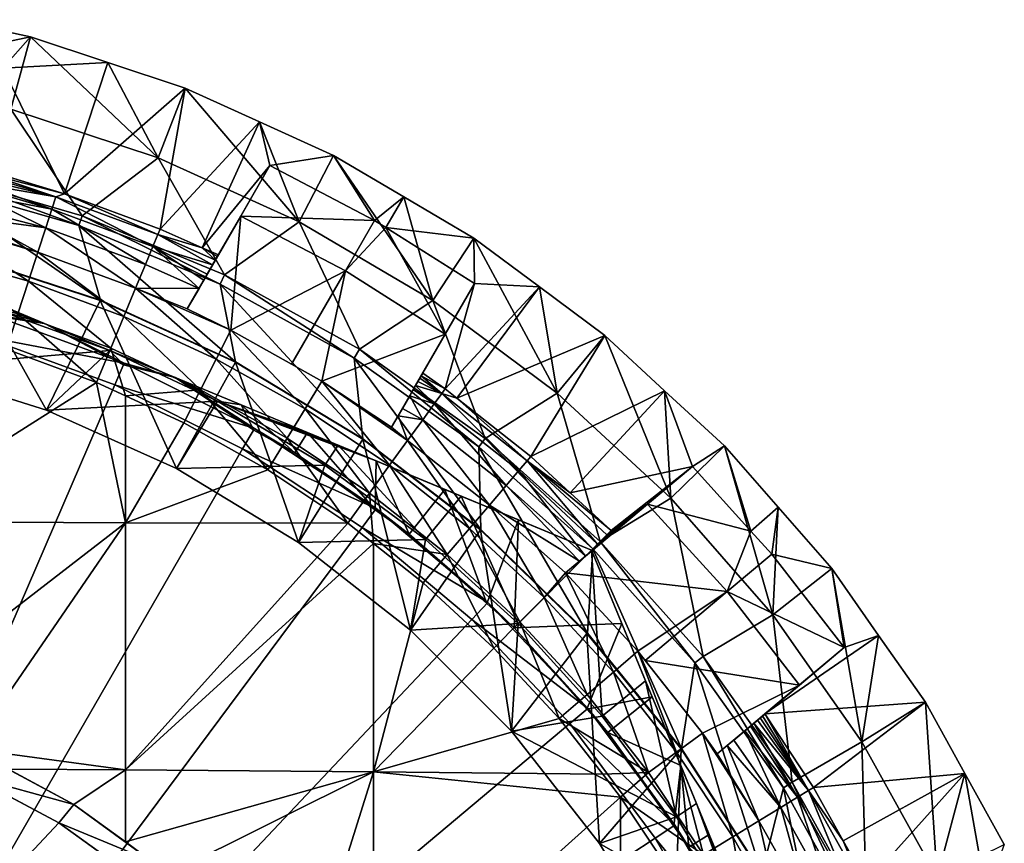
# Model space of a CAD drawing. Extents: x -0.0194 to 0.0194, y -0.0195 to 0.0195.
# Tile 13 of 13: x 0.005 to 0.0175, y 0.0085 to 0.019. Entities that reach past the tile are written whole.
import ezdxf

# ---------------------------------------------------------------- set-up
doc = ezdxf.new("R2010")
doc.units = 0
doc.layers.add('mesh', color=7, linetype='CONTINUOUS')

msp = doc.modelspace()

# ---------------------------------------------------------------- meshes
at = {"layer": 'mesh'}
mesh = msp.add_polyface(dxfattribs=at)
corners = [(0.005117, 0.018765, 0.012863), (0.0061, 0.01844, 0.012863), (0.004762, 0.018369, 0.021912), (0.004008, 0.018533, 0.021912), (0.004106, 0.018984, 0.012863), (0.003295, 0.018688, 0.021912), (0.004867, 0.017848, 0.011913), (0.006737, 0.01723, 0.011913), (0.005438, 0.016735, 0.047336), (0.004513, 0.016955, 0.047512), (0.004521, 0.017, 0.047335), (0.004502, 0.016896, 0.047673), (0.005387, 0.016579, 0.047793), (0.004492, 0.016839, 0.047791), (0.004477, 0.01675, 0.047974), (0.004527, 0.017037, 0.047189), (0.005772, 0.016494, 0.011913), (0.003889, 0.017037, 0.011913), (0.004633, 0.017638, 0.022652), (0.004425, 0.016459, 0.048383), (0.004397, 0.016296, 0.048552), (0.004534, 0.017077, 0.046856), (0.003167, 0.017959, 0.022652), (0.005728, 0.016371, 0.019412), (0.003859, 0.016909, 0.019412), (0.005548, 0.016771, 0.046856), (0.00531, 0.016342, 0.04821), (0.004444, 0.016566, 0.048252), (0.00394, 0.016413, 0.048552)]
mesh.append_faces([[corners[k] for k in face] for face in [(0, 1, 2, 2), (3, 0, 2, 2), (3, 4, 0, 0), (5, 4, 3, 3), (6, 0, 4, 4), (7, 0, 6, 6), (8, 9, 10, 10), (8, 11, 9, 9), (12, 11, 8, 8), (12, 13, 11, 11), (14, 13, 12, 12), (15, 8, 10, 10), (16, 6, 17, 17), (16, 7, 6, 6), (18, 19, 20, 20), (13, 14, 18, 18), (21, 18, 2, 2), (21, 10, 18, 18), (15, 10, 21, 21), (18, 11, 13, 13), (18, 9, 11, 11), (10, 9, 18, 18), (22, 2, 18, 18), (22, 3, 2, 2), (23, 17, 24, 24), (23, 16, 17, 17), (25, 2, 1, 1), (21, 2, 25, 25), (26, 27, 14, 14), (15, 25, 8, 8), (21, 25, 15, 15), (18, 27, 19, 19), (18, 14, 27, 27), (20, 28, 18, 18)]])
mesh = msp.add_polyface(dxfattribs=at)
corners = [(0.006762, 0.016324, 0.046856), (0.008026, 0.017687, 0.012863), (0.007299, 0.016086, 0.046856), (0.006737, 0.01723, 0.011913), (0.0061, 0.01844, 0.012863), (0.005117, 0.018765, 0.012863), (0.007083, 0.018115, 0.012863), (0.00853, 0.016416, 0.011913), (0.006734, 0.016257, 0.047336), (0.00743, 0.015869, 0.047578), (0.006671, 0.016105, 0.047793), (0.006451, 0.015575, 0.048571), (0.007477, 0.014674, 0.048862), (0.006302, 0.015215, 0.048862), (0.005438, 0.016735, 0.047336), (0.005387, 0.016579, 0.047793), (0.006576, 0.015875, 0.04821), (0.00531, 0.016342, 0.04821), (0.005209, 0.016033, 0.048571), (0.006135, 0.014811, 0.049072), (0.005089, 0.015663, 0.048862), (0.007582, 0.015744, 0.011913), (0.005772, 0.016494, 0.011913), (0.007525, 0.015626, 0.019412), (0.005728, 0.016371, 0.019412), (0.007723, 0.014637, 0.019412), (0.006004, 0.015422, 0.019412), (0.006002, 0.015416, 0.018237), (0.005548, 0.016771, 0.046856), (0.007465, 0.01593, 0.047335), (0.007362, 0.015751, 0.047885), (0.007319, 0.015677, 0.048034), (0.007258, 0.015571, 0.048207), (0.007107, 0.01531, 0.048552), (0.007663, 0.015039, 0.048552), (0.007788, 0.016489, 0.022652)]
mesh.append_faces([[corners[k] for k in face] for face in [(0, 1, 2, 2), (3, 4, 5, 5), (3, 6, 4, 4), (7, 6, 3, 3), (8, 0, 2, 2), (8, 9, 10, 10), (11, 12, 13, 13), (10, 14, 8, 8), (10, 15, 14, 14), (16, 15, 10, 10), (11, 17, 16, 16), (13, 18, 11, 11), (19, 20, 13, 13), (21, 3, 22, 22), (23, 22, 24, 24), (23, 21, 22, 22), (25, 24, 26, 26), (25, 23, 24, 24), (26, 27, 25, 25), (28, 6, 0, 0), (28, 4, 6, 6), (8, 29, 9, 9), (2, 29, 8, 8), (10, 30, 31, 31), (9, 30, 10, 10), (32, 10, 31, 31), (32, 16, 10, 10), (32, 11, 16, 16), (33, 11, 32, 32), (11, 34, 12, 12), (33, 34, 11, 11), (8, 28, 0, 0), (8, 14, 28, 28), (32, 35, 33, 33)]])
mesh = msp.add_polyface(dxfattribs=at)
corners = [(0.008968, 0.017259, 0.012863), (0.008159, 0.017132, 0.021912), (0.008026, 0.017687, 0.012863), (0.009488, 0.016434, 0.021912), (0.00986, 0.016734, 0.012863), (0.00963, 0.016344, 0.021912), (0.010752, 0.016208, 0.012863), (0.007299, 0.016086, 0.046856), (0.007503, 0.015996, 0.046856), (0.006762, 0.016324, 0.046856), (0.007083, 0.018115, 0.012863), (0.00853, 0.016416, 0.011913), (0.010227, 0.015416, 0.011913), (0.007492, 0.015976, 0.047088), (0.007582, 0.015744, 0.011913), (0.006737, 0.01723, 0.011913), (0.009297, 0.014797, 0.011913), (0.007788, 0.016489, 0.022652), (0.009118, 0.015793, 0.022652), (0.010386, 0.014989, 0.022652), (0.009228, 0.014686, 0.019412), (0.007525, 0.015626, 0.019412), (0.007465, 0.01593, 0.047335), (0.00743, 0.015869, 0.047578), (0.007362, 0.015751, 0.047885), (0.007319, 0.015677, 0.048034), (0.007258, 0.015571, 0.048207), (0.008819, 0.014392, 0.048552), (0.007663, 0.015039, 0.048552), (0.008434, 0.014607, 0.048552), (0.007107, 0.01531, 0.048552)]
mesh.append_faces([[corners[k] for k in face] for face in [(0, 1, 2, 2), (0, 3, 1, 1), (4, 3, 0, 0), (4, 5, 3, 3), (6, 5, 4, 4), (7, 1, 8, 8), (7, 2, 1, 1), (9, 10, 2, 2), (11, 2, 10, 10), (11, 0, 2, 2), (12, 0, 11, 11), (12, 4, 0, 0), (7, 8, 13, 13), (14, 11, 15, 15), (16, 11, 14, 14), (16, 12, 11, 11), (3, 17, 1, 1), (3, 18, 17, 17), (5, 18, 3, 3), (5, 19, 18, 18), (8, 1, 17, 17), (20, 14, 21, 21), (20, 16, 14, 14), (13, 22, 7, 7), (13, 8, 22, 22), (17, 22, 8, 8), (17, 23, 22, 22), (24, 23, 17, 17), (17, 25, 24, 24), (26, 25, 17, 17), (27, 18, 19, 19), (28, 18, 29, 29), (28, 17, 18, 18), (30, 17, 28, 28)]])
mesh = msp.add_polyface(dxfattribs=at)
corners = [(0.003611, 0.015822, 0.002763), (0.004561, 0.015233, 0.002587), (0.004451, 0.015475, 0.00269), (0.003544, 0.015526, 0.002587), (0.004567, 0.015256, 0.000887), (0.002713, 0.015388, 0.000587), (0.004481, 0.014969, 0.000587), (0.005209, 0.016033, 0.048571), (0.004425, 0.016459, 0.048383), (0.00531, 0.016342, 0.04821), (0.004477, 0.01675, 0.047974), (0.005387, 0.016579, 0.047793), (0.004397, 0.016296, 0.048552), (0.004954, 0.015247, 0.049072), (0.003845, 0.016014, 0.048862), (0.005089, 0.015663, 0.048862), (0.003742, 0.015588, 0.049072), (0.004809, 0.0148, 0.049194), (0.006576, 0.015875, 0.04821), (0.006451, 0.015575, 0.048571), (0.006302, 0.015215, 0.048862), (0.006135, 0.014811, 0.049072), (0.005955, 0.014377, 0.049194), (0.003633, 0.015131, 0.049194), (0.006004, 0.015422, 0.019412), (0.003859, 0.016909, 0.019412), (0.004207, 0.016006, 0.019412), (0.005728, 0.016371, 0.019412), (0.004206, 0.016, 0.018237), (0.006002, 0.015416, 0.018237), (0.005319, 0.014025, 0.018237), (0.003158, 0.015685, 0.010588), (0.003219, 0.015985, 0.010411), (0.004699, 0.015295, 0.010588), (0.005293, 0.015126, 0.002645), (0.006123, 0.014782, 0.010588), (0.006308, 0.014623, 0.000887), (0.004444, 0.016566, 0.048252), (0.00394, 0.016413, 0.048552)]
mesh.append_faces([[corners[k] for k in face] for face in [(0, 1, 2, 2), (0, 3, 1, 1), (4, 1, 3, 3), (4, 5, 6, 6), (7, 8, 9, 9), (9, 10, 11, 11), (7, 12, 8, 8), (13, 14, 15, 15), (13, 16, 14, 14), (17, 16, 13, 13), (18, 9, 11, 11), (19, 7, 9, 9), (20, 15, 7, 7), (21, 13, 15, 15), (22, 17, 13, 13), (17, 23, 16, 16), (24, 25, 26, 26), (24, 27, 25, 25), (24, 28, 29, 29), (26, 28, 24, 24), (30, 29, 28, 28), (31, 32, 33, 33), (32, 0, 33, 33), (33, 34, 35, 35), (33, 2, 34, 34), (0, 2, 33, 33), (2, 1, 34, 34), (36, 34, 4, 4), (34, 1, 4, 4), (9, 8, 37, 37), (7, 38, 12, 12), (15, 38, 7, 7), (15, 14, 38, 38)]])
mesh = msp.add_polyface(dxfattribs=at)
corners = [(0.010752, 0.016208, 0.012863), (0.010757, 0.015632, 0.021912), (0.00963, 0.016344, 0.021912), (0.011583, 0.015591, 0.012863), (0.010533, 0.014178, 0.046856), (0.012414, 0.014973, 0.012863), (0.011475, 0.013435, 0.046856), (0.010385, 0.014294, 0.046856), (0.010101, 0.014496, 0.046856), (0.010227, 0.015416, 0.011913), (0.00986, 0.016734, 0.012863), (0.011808, 0.014242, 0.011913), (0.010343, 0.014236, 0.047336), (0.0101, 0.013901, 0.04821), (0.009935, 0.014208, 0.047974), (0.010246, 0.014103, 0.047793), (0.010039, 0.014389, 0.047512), (0.010062, 0.014429, 0.047335), (0.01001, 0.014337, 0.047673), (0.00998, 0.014287, 0.047791), (0.010081, 0.014461, 0.047189), (0.010948, 0.012819, 0.048571), (0.009909, 0.013638, 0.048571), (0.01116, 0.013066, 0.04821), (0.011321, 0.013256, 0.047793), (0.011428, 0.01338, 0.047336), (0.010895, 0.013663, 0.011913), (0.012357, 0.012357, 0.011913), (0.010386, 0.014989, 0.022652)]
mesh.append_faces([[corners[k] for k in face] for face in [(0, 1, 2, 2), (3, 1, 0, 0), (4, 5, 6, 6), (7, 3, 4, 4), (7, 1, 3, 3), (8, 1, 7, 7), (9, 0, 10, 10), (11, 0, 9, 9), (11, 3, 0, 0), (12, 7, 4, 4), (13, 14, 15, 15), (12, 16, 17, 17), (12, 18, 16, 16), (15, 18, 12, 12), (14, 19, 15, 15), (20, 12, 17, 17), (20, 7, 12, 12), (8, 7, 20, 20), (13, 21, 22, 22), (15, 23, 13, 13), (12, 24, 15, 15), (12, 25, 24, 24), (4, 25, 12, 12), (4, 6, 25, 25), (26, 11, 9, 9), (27, 11, 26, 26), (19, 14, 28, 28), (8, 28, 1, 1), (8, 17, 28, 28), (20, 17, 8, 8), (28, 18, 19, 19), (28, 16, 18, 18), (17, 16, 28, 28), (1, 28, 2, 2)]])
mesh = msp.add_polyface(dxfattribs=at)
corners = [(0.00359, 0.014564, 0.010588), (0.006123, 0.014782, 0.010588), (0.005319, 0.014025, 0.010588), (0.006308, 0.014623, 0.000887), (0.004481, 0.014969, 0.000587), (0.006189, 0.014347, 0.000587), (0.004567, 0.015256, 0.000887), (0, 0, 0.000587), (0.007812, 0.013532, 0.000587), (0.000909, 0.015599, 0.000587), (-0.000909, 0.015599, 0.000587), (0.002713, 0.015388, 0.000587), (0.001808, 0.014891, 0.010588), (0.00359, 0.014564, 0.018237), (0.001808, 0.014891, 0.018237), (0.005319, 0.014025, 0.018237), (0.006971, 0.013282, 0.018237), (0.005955, 0.014377, 0.049194), (0.004954, 0.015247, 0.049072), (0.006135, 0.014811, 0.049072), (0, 0.012616, 0.049613), (0.002434, 0.01537, 0.049194), (0.003162, 0.01261, 0.049564), (0.001221, 0.015513, 0.049194), (0, 0.015561, 0.049194), (0.004809, 0.0148, 0.049194), (0.006321, 0.012591, 0.049415), (0.003633, 0.015131, 0.049194), (0.003162, 0.015225, 0.049194), (-0.001221, 0.015513, 0.049194), (0.002949, 0.010234, 0.049844), (0.001489, 0.010545, 0.049844), (0.003162, 0.010156, 0.049844), (0.00435, 0.009721, 0.049844), (0, 0.01065, 0.049844), (0.004206, 0.016, 0.018237), (0.004699, 0.015295, 0.010588), (0.001457, 0.010548, 0.050144), (0, 0.01065, 0.050144), (0, 0.01035, 0.050175)]
mesh.append_faces([[corners[k] for k in face] for face in [(0, 1, 2, 2), (3, 4, 5, 5), (6, 4, 3, 3), (7, 5, 4, 4), (7, 8, 5, 5), (7, 9, 10, 10), (7, 11, 9, 9), (12, 13, 14, 14), (0, 13, 12, 12), (0, 15, 13, 13), (2, 15, 0, 0), (2, 16, 15, 15), (17, 18, 19, 19), (20, 21, 22, 22), (20, 23, 21, 21), (24, 23, 20, 20), (17, 22, 25, 25), (17, 26, 22, 22), (22, 27, 25, 25), (22, 28, 27, 27), (21, 28, 22, 22), (20, 29, 24, 24), (22, 30, 31, 31), (22, 32, 30, 30), (26, 32, 22, 22), (26, 33, 32, 32), (34, 22, 31, 31), (34, 20, 22, 22), (15, 35, 13, 13), (0, 36, 1, 1), (34, 37, 38, 38), (31, 37, 34, 34), (37, 39, 38, 38)]])
mesh = msp.add_polyface(dxfattribs=at)
corners = [(0.007793, 0.01409, 0.00269), (0.008473, 0.013484, 0.002587), (0.008635, 0.013742, 0.002763), (0.007952, 0.013772, 0.002587), (0.007962, 0.013791, 0.000887), (0.009909, 0.013638, 0.048571), (0.009788, 0.013953, 0.048383), (0.0101, 0.013901, 0.04821), (0.010246, 0.014103, 0.047793), (0.00998, 0.014287, 0.047791), (0.01001, 0.014337, 0.047673), (0.009705, 0.01381, 0.048552), (0.009423, 0.01297, 0.049072), (0.008376, 0.013669, 0.049072), (0.008605, 0.014042, 0.048862), (0.007477, 0.014674, 0.048862), (0.008131, 0.013268, 0.049194), (0.007278, 0.014284, 0.049072), (0.010895, 0.013663, 0.011913), (0.010227, 0.015416, 0.011913), (0.009297, 0.014797, 0.011913), (0.010386, 0.014989, 0.022652), (0.010814, 0.01356, 0.019412), (0.009228, 0.014686, 0.019412), (0.009341, 0.013661, 0.019412), (0.007525, 0.015626, 0.019412), (0.007723, 0.014637, 0.019412), (0.010838, 0.012507, 0.019412), (0.00772, 0.014632, 0.018237), (0.009338, 0.013656, 0.018237), (0.008521, 0.012345, 0.018237), (0.007492, 0.014137, 0.010588), (0.00951, 0.013379, 0.00287), (0.009027, 0.013579, 0.010411), (0.009842, 0.014047, 0.048252), (0.009935, 0.014208, 0.047974), (0.008819, 0.014392, 0.048552), (0.00968, 0.013324, 0.048862), (0.007663, 0.015039, 0.048552), (0.008434, 0.014607, 0.048552), (0.009118, 0.015793, 0.022652)]
mesh.append_faces([[corners[k] for k in face] for face in [(0, 1, 2, 2), (0, 3, 1, 1), (1, 3, 4, 4), (5, 6, 7, 7), (8, 9, 10, 10), (5, 11, 6, 6), (12, 13, 14, 14), (13, 15, 14, 14), (16, 17, 13, 13), (18, 19, 20, 20), (21, 6, 11, 11), (22, 20, 23, 23), (22, 18, 20, 20), (24, 25, 26, 26), (24, 23, 25, 25), (27, 22, 23, 23), (24, 28, 29, 29), (26, 28, 24, 24), (30, 29, 28, 28), (31, 32, 33, 33), (31, 2, 32, 32), (31, 0, 2, 2), (7, 6, 34, 34), (7, 34, 35, 35), (5, 36, 11, 11), (37, 36, 5, 5), (37, 14, 36, 36), (36, 38, 39, 39), (14, 38, 36, 36), (14, 15, 38, 38), (21, 34, 6, 6), (21, 35, 34, 34), (36, 21, 11, 11), (39, 40, 36, 36)]])
mesh = msp.add_polyface(dxfattribs=at)
corners = [(0.010588, 0.012933, 0.010175), (0.012246, 0.012246, 0.003392), (0.012246, 0.012246, 0.009826), (0.011316, 0.012631, 0.003184), (0.013935, 0.013569, 0.012863), (0.013527, 0.013308, 0.021912), (0.013175, 0.014271, 0.012863), (0.014272, 0.012488, 0.021912), (0.014617, 0.01279, 0.012863), (0.014536, 0.012197, 0.021912), (0.015299, 0.012011, 0.012863), (0.011976, 0.012973, 0.046856), (0.011475, 0.013435, 0.046856), (0.012414, 0.014973, 0.012863), (0.010533, 0.014178, 0.046856), (0.011583, 0.015591, 0.012863), (0.011808, 0.014242, 0.011913), (0.013254, 0.012906, 0.011913), (0.014551, 0.011424, 0.011913), (0.011428, 0.01338, 0.047336), (0.012357, 0.012357, 0.011913), (0.012958, 0.012831, 0.022652), (0.01397, 0.011722, 0.022652), (0.012264, 0.012264, 0.019412), (0.010895, 0.013663, 0.011913), (0.012494, 0.012494, 0.046856), (0.011321, 0.013256, 0.047793), (0.012321, 0.012321, 0.04779), (0.01217, 0.01217, 0.048162), (0.012442, 0.012442, 0.047336), (0.012504, 0.01245, 0.047088), (0.012409, 0.012371, 0.047578), (0.01224, 0.012229, 0.048034)]
mesh.append_faces([[corners[k] for k in face] for face in [(0, 1, 2, 2), (0, 3, 1, 1), (4, 5, 6, 6), (4, 7, 5, 5), (8, 7, 4, 4), (8, 9, 7, 7), (10, 9, 8, 8), (11, 6, 5, 5), (12, 6, 11, 11), (12, 13, 6, 6), (14, 15, 13, 13), (16, 13, 15, 15), (17, 13, 16, 16), (17, 6, 13, 13), (17, 4, 6, 6), (18, 4, 17, 17), (18, 8, 4, 4), (19, 12, 11, 11), (20, 17, 16, 16), (7, 21, 5, 5), (7, 22, 21, 21), (23, 20, 24, 24), (11, 5, 25, 25), (25, 19, 11, 11), (26, 27, 28, 28), (19, 29, 27, 27), (25, 29, 19, 19), (25, 30, 29, 29), (25, 5, 21, 21), (21, 29, 25, 25), (21, 31, 29, 29), (27, 31, 21, 21), (21, 32, 27, 27), (28, 32, 21, 21)]])
mesh = msp.add_polyface(dxfattribs=at)
corners = [(0.007962, 0.013791, 0.000887), (0.006189, 0.014347, 0.000587), (0.007812, 0.013532, 0.000587), (0.006308, 0.014623, 0.000887), (0.006971, 0.013282, 0.010588), (0.006971, 0.013282, 0.018237), (0.005319, 0.014025, 0.010588), (0.008521, 0.012345, 0.018237), (0.008521, 0.012345, 0.010588), (0.007278, 0.014284, 0.049072), (0.007065, 0.013865, 0.049194), (0.006321, 0.014208, 0.049194), (0.008376, 0.013669, 0.049072), (0.007477, 0.014674, 0.048862), (0.008131, 0.013268, 0.049194), (0.006135, 0.014811, 0.049072), (0.005955, 0.014377, 0.049194), (0.006302, 0.015215, 0.048862), (0.006321, 0.012591, 0.049415), (0.006321, 0.009454, 0.049764), (0.00435, 0.009721, 0.049844), (0.007723, 0.014637, 0.019412), (0.006002, 0.015416, 0.018237), (0.00772, 0.014632, 0.018237), (0.005319, 0.014025, 0.018237), (0.007492, 0.014137, 0.010588), (0.006123, 0.014782, 0.010588), (0.006953, 0.014438, 0.002645), (0.007793, 0.01409, 0.00269), (0.006122, 0.014782, 0.002631), (0.005293, 0.015126, 0.002645), (0.007952, 0.013772, 0.002587), (0.006299, 0.014601, 0.002587), (0.009147, 0.012589, 0.049194)]
mesh.append_faces([[corners[k] for k in face] for face in [(0, 1, 2, 2), (3, 1, 0, 0), (4, 5, 6, 6), (4, 7, 5, 5), (8, 7, 4, 4), (9, 10, 11, 11), (12, 9, 13, 13), (14, 10, 9, 9), (15, 11, 16, 16), (15, 9, 11, 11), (17, 9, 15, 15), (17, 13, 9, 9), (18, 10, 14, 14), (18, 11, 10, 10), (16, 11, 18, 18), (19, 20, 18, 18), (21, 22, 23, 23), (5, 22, 24, 24), (5, 23, 22, 22), (7, 23, 5, 5), (6, 25, 4, 4), (6, 26, 25, 25), (25, 27, 28, 28), (26, 27, 25, 25), (26, 29, 27, 27), (26, 30, 29, 29), (27, 31, 28, 28), (29, 32, 27, 27), (30, 32, 29, 29), (0, 27, 3, 3), (0, 31, 27, 27), (3, 32, 30, 30), (27, 32, 3, 3), (33, 19, 18, 18)]])
mesh = msp.add_polyface(dxfattribs=at)
corners = [(0.013054, 0.008586, 0.000587), (0.011969, 0.010044, 0.000587), (0, 0, 0.000587), (0.009331, 0.012533, 0.000587), (0.007812, 0.013532, 0.000587), (0.004481, 0.014969, 0.000587), (0.002713, 0.015388, 0.000587), (0.006321, 0.008171, 0.049875), (0.003162, 0.006317, 0.050163), (0.005475, 0.008783, 0.049875), (0.006321, 0.006308, 0.050013), (0.006642, 0.007938, 0.049875), (0.00768, 0.006938, 0.049875), (0, 0.006321, 0.050213), (0.003162, 0.009468, 0.049913), (0, 0.009473, 0.049963), (0.003162, 0, 0.050362), (0.003162, 0.00316, 0.050313), (0.006321, 0.003156, 0.050163), (0, 0, 0.050413), (0, 0.003162, 0.050362), (0.006642, 0.007938, 0.050175), (0.006144, 0.008298, 0.050175), (0.005475, 0.008783, 0.050175), (0.006321, 0.008539, 0.049844), (0.005667, 0.009017, 0.050144), (0.005667, 0.009017, 0.049844), (0.006654, 0.008296, 0.050144), (0.006872, 0.008136, 0.049844), (0.006872, 0.008136, 0.050144), (0.007279, 0.005915, 0.050272), (0.007152, 0.005916, 0.05027), (0.006695, 0.006346, 0.050286), (0.006737, 0.006306, 0.049985), (0.004202, 0.009459, 0.049875)]
mesh.append_faces([[corners[k] for k in face] for face in [(0, 1, 2, 2), (3, 4, 2, 2), (5, 6, 2, 2), (7, 8, 9, 9), (7, 10, 8, 8), (11, 10, 7, 7), (11, 12, 10, 10), (13, 14, 8, 8), (13, 15, 14, 14), (16, 17, 18, 18), (19, 20, 17, 17), (17, 10, 18, 18), (17, 8, 10, 10), (20, 8, 17, 17), (20, 13, 8, 8), (7, 21, 11, 11), (7, 22, 21, 21), (9, 22, 7, 7), (9, 23, 22, 22), (24, 25, 26, 26), (24, 27, 25, 25), (28, 27, 24, 24), (29, 27, 28, 28), (30, 31, 32, 32), (22, 29, 21, 21), (22, 27, 29, 29), (23, 27, 22, 22), (23, 25, 27, 27), (10, 12, 33, 33), (8, 34, 9, 9), (8, 14, 34, 34), (18, 10, 33, 33), (31, 33, 32, 32)]])
mesh = msp.add_polyface(dxfattribs=at)
corners = [(0.008521, 0.012345, 0.010588), (0.010136, 0.01238, 0.010588), (0.009947, 0.011228, 0.010588), (0.008858, 0.013324, 0.010588), (0.006971, 0.013282, 0.010588), (0.009027, 0.013579, 0.010411), (0.010588, 0.012933, 0.010175), (0.00951, 0.013379, 0.00287), (0.010382, 0.013018, 0.003007), (0.009929, 0.012451, 0.002587), (0.009498, 0.012757, 0.002587), (0.008635, 0.013742, 0.002763), (0.008473, 0.013484, 0.002587), (0.010928, 0.011583, 0.000887), (0.00951, 0.012774, 0.000887), (0.007962, 0.013791, 0.000887), (0.007812, 0.013532, 0.000587), (0.009331, 0.012533, 0.000587), (0.009947, 0.011228, 0.018237), (0.008521, 0.012345, 0.018237), (0.010412, 0.01219, 0.049072), (0.010106, 0.011833, 0.049194), (0.009473, 0.012332, 0.049194), (0.009423, 0.01297, 0.049072), (0.00968, 0.013324, 0.048862), (0.009909, 0.013638, 0.048571), (0.010696, 0.012523, 0.048862), (0.008605, 0.014042, 0.048862), (0.009473, 0.00943, 0.049515), (0.010838, 0.012507, 0.019412), (0.009228, 0.014686, 0.019412), (0.009341, 0.013661, 0.019412), (0.009338, 0.013656, 0.018237), (0.010834, 0.012503, 0.018237), (0.007492, 0.014137, 0.010588), (0.009147, 0.012589, 0.049194), (0.008376, 0.013669, 0.049072), (0.008131, 0.013268, 0.049194), (0.006321, 0.012591, 0.049415), (0.006321, 0.009454, 0.049764)]
mesh.append_faces([[corners[k] for k in face] for face in [(0, 1, 2, 2), (0, 3, 1, 1), (4, 3, 0, 0), (1, 5, 6, 6), (3, 5, 1, 1), (5, 7, 8, 8), (7, 9, 8, 8), (7, 10, 9, 9), (11, 10, 7, 7), (11, 12, 10, 10), (13, 9, 14, 14), (14, 12, 15, 15), (14, 10, 12, 12), (9, 10, 14, 14), (14, 16, 17, 17), (15, 16, 14, 14), (0, 18, 19, 19), (2, 18, 0, 0), (20, 21, 22, 22), (23, 20, 22, 22), (24, 20, 23, 23), (25, 26, 24, 24), (23, 27, 24, 24), (22, 21, 28, 28), (29, 30, 31, 31), (18, 32, 19, 19), (18, 33, 32, 32), (4, 34, 3, 3), (3, 34, 5, 5), (23, 22, 35, 35), (35, 36, 23, 23), (35, 37, 36, 36), (38, 37, 35, 35), (22, 39, 35, 35)]])
mesh = msp.add_polyface(dxfattribs=at)
corners = [(0.009947, 0.011228, 0.010588), (0.010136, 0.01238, 0.010588), (0.011314, 0.011314, 0.010588), (0.010588, 0.012933, 0.010175), (0.012246, 0.012246, 0.009826), (0.009027, 0.013579, 0.010411), (0.011316, 0.012631, 0.003184), (0.010382, 0.013018, 0.003007), (0.010916, 0.011569, 0.002587), (0.011261, 0.011261, 0.002587), (0.009929, 0.012451, 0.002587), (0.012199, 0.010236, 0.000887), (0.010928, 0.011583, 0.000887), (0.009331, 0.012533, 0.000587), (0.010723, 0.011365, 0.000587), (0.00951, 0.012774, 0.000887), (0.010948, 0.012819, 0.048571), (0.01116, 0.013066, 0.04821), (0.012091, 0.012104, 0.048306), (0.011645, 0.011645, 0.048862), (0.010696, 0.012523, 0.048862), (0.011336, 0.011336, 0.049072), (0.010412, 0.01219, 0.049072), (0.011003, 0.011003, 0.049194), (0.010106, 0.011833, 0.049194), (0.00968, 0.013324, 0.048862), (0.009909, 0.013638, 0.048571), (0.0101, 0.013901, 0.04821), (0.010246, 0.014103, 0.047793), (0.011321, 0.013256, 0.047793), (0.012264, 0.012264, 0.019412), (0.010895, 0.013663, 0.011913), (0.010814, 0.01356, 0.019412), (0.012193, 0.01119, 0.019412), (0.010838, 0.012507, 0.019412), (0.010834, 0.012503, 0.018237), (0.009338, 0.013656, 0.018237), (0.009341, 0.013661, 0.019412), (0.011228, 0.009947, 0.018237), (0.009947, 0.011228, 0.018237), (0.012188, 0.011186, 0.018237), (0.01217, 0.01217, 0.048162), (0.011428, 0.01338, 0.047336), (0.012321, 0.012321, 0.04779)]
mesh.append_faces([[corners[k] for k in face] for face in [(0, 1, 2, 2), (2, 3, 4, 4), (1, 3, 2, 2), (5, 6, 3, 3), (5, 7, 6, 6), (6, 8, 9, 9), (7, 8, 6, 6), (7, 10, 8, 8), (11, 9, 12, 12), (12, 8, 10, 10), (9, 8, 12, 12), (12, 13, 14, 14), (15, 13, 12, 12), (16, 17, 18, 18), (19, 20, 16, 16), (21, 20, 19, 19), (21, 22, 20, 20), (22, 23, 24, 24), (21, 23, 22, 22), (25, 20, 22, 22), (26, 16, 20, 20), (27, 17, 16, 16), (28, 29, 17, 17), (30, 31, 32, 32), (33, 32, 34, 34), (33, 30, 32, 32), (34, 35, 33, 33), (34, 36, 35, 35), (37, 36, 34, 34), (38, 35, 39, 39), (38, 40, 35, 35), (29, 41, 17, 17), (42, 43, 29, 29)]])
mesh = msp.add_polyface(dxfattribs=at)
corners = [(0.011314, 0.011314, 0.010588), (0.012246, 0.012246, 0.009826), (0.01238, 0.010136, 0.010588), (0.012632, 0.011315, 0.003184), (0.012246, 0.012246, 0.003392), (0.012933, 0.010588, 0.010175), (0.011261, 0.011261, 0.002587), (0.011316, 0.012631, 0.003184), (0.015299, 0.012011, 0.012863), (0.015455, 0.01101, 0.021912), (0.014536, 0.012197, 0.021912), (0.015894, 0.011164, 0.012863), (0.014551, 0.011424, 0.011913), (0.014617, 0.01279, 0.012863), (0.015683, 0.009813, 0.011913), (0.01219, 0.010412, 0.049072), (0.011336, 0.011336, 0.049072), (0.011645, 0.011645, 0.048862), (0.013663, 0.010895, 0.011913), (0.013254, 0.012906, 0.011913), (0.012357, 0.012357, 0.011913), (0.014887, 0.010533, 0.022652), (0.01397, 0.011722, 0.022652), (0.014272, 0.012488, 0.021912), (0.012926, 0.010846, 0.048552), (0.01356, 0.010814, 0.019412), (0.012264, 0.012264, 0.019412), (0.013389, 0.009728, 0.019412), (0.012193, 0.01119, 0.019412), (0.010834, 0.012503, 0.018237), (0.012188, 0.011186, 0.018237), (0.012442, 0.012442, 0.047336), (0.012409, 0.012371, 0.047578), (0.012321, 0.012321, 0.04779), (0.01224, 0.012229, 0.048034), (0.01217, 0.01217, 0.048162), (0.010948, 0.012819, 0.048571), (0.012091, 0.012104, 0.048306), (0.011915, 0.011956, 0.048552), (0.01116, 0.013066, 0.04821), (0.012523, 0.010696, 0.048862), (0.012835, 0.010962, 0.048552), (0.012958, 0.012831, 0.022652)]
mesh.append_faces([[corners[k] for k in face] for face in [(0, 1, 2, 2), (3, 1, 4, 4), (3, 5, 1, 1), (4, 6, 3, 3), (7, 6, 4, 4), (8, 9, 10, 10), (11, 9, 8, 8), (12, 8, 13, 13), (14, 8, 12, 12), (14, 11, 8, 8), (15, 16, 17, 17), (18, 19, 20, 20), (18, 12, 19, 19), (9, 21, 22, 22), (10, 22, 23, 23), (10, 9, 22, 22), (21, 24, 22, 22), (25, 20, 26, 26), (25, 18, 20, 20), (27, 26, 28, 28), (27, 25, 26, 26), (28, 29, 30, 30), (31, 32, 33, 33), (34, 35, 33, 33), (36, 37, 38, 38), (39, 35, 37, 37), (40, 38, 41, 41), (40, 17, 38, 38), (17, 36, 38, 38), (35, 38, 37, 37), (35, 42, 38, 38), (22, 24, 41, 41), (22, 38, 42, 42), (41, 38, 22, 22)]])
mesh = msp.add_polyface(dxfattribs=at)
corners = [(0, 0, 0.000587), (0.013963, 0.007012, 0.000587), (0.013054, 0.008586, 0.000587), (0.010723, 0.011365, 0.000587), (0.009331, 0.012533, 0.000587), (0.011969, 0.010044, 0.000587), (0.008927, 0.007688, 0.049716), (0.007942, 0.007096, 0.049844), (0.006872, 0.008136, 0.049844), (0.006321, 0.009454, 0.049764), (0.009473, 0.00943, 0.049515), (0.006321, 0.008539, 0.049844), (0.009473, 0.012332, 0.049194), (0.009473, 0.006292, 0.049764), (0.009346, 0.006292, 0.049758), (0.009473, 0.00587, 0.04977), (0.007279, 0.007325, 0.050175), (0.00768, 0.006938, 0.050175), (0.00768, 0.006938, 0.049875), (0.006642, 0.007938, 0.049875), (0.006642, 0.007938, 0.050175), (0.007279, 0.006697, 0.050221), (0.006695, 0.006346, 0.050286), (0.008927, 0.007688, 0.050016), (0.009463, 0.005904, 0.050069), (0.007942, 0.007096, 0.050144), (0.007279, 0.007741, 0.050144), (0.006872, 0.008136, 0.050144), (0.007279, 0.005915, 0.050272), (0.006737, 0.006306, 0.049985)]
mesh.append_faces([[corners[k] for k in face] for face in [(0, 1, 2, 2), (0, 3, 4, 4), (0, 5, 3, 3), (6, 7, 8, 8), (9, 10, 11, 11), (12, 10, 9, 9), (10, 8, 11, 11), (10, 6, 8, 8), (13, 6, 10, 10), (13, 14, 6, 6), (15, 14, 13, 13), (16, 17, 18, 18), (19, 16, 18, 18), (19, 20, 16, 16), (18, 21, 22, 22), (17, 21, 18, 18), (14, 23, 6, 6), (14, 24, 23, 23), (15, 24, 14, 14), (23, 7, 6, 6), (23, 25, 7, 7), (26, 7, 25, 25), (26, 8, 7, 7), (27, 8, 26, 26), (28, 21, 17, 17), (28, 22, 21, 21), (25, 23, 24, 24), (17, 24, 28, 28), (17, 25, 24, 24), (16, 25, 17, 17), (16, 26, 25, 25), (20, 26, 16, 16), (20, 27, 26, 26), (18, 22, 29, 29)]])
mesh = msp.add_polyface(dxfattribs=at)
corners = [(0.011228, 0.009947, 0.010588), (0.013324, 0.008858, 0.010588), (0.012345, 0.008521, 0.010588), (0.01238, 0.010136, 0.010588), (0.011314, 0.011314, 0.010588), (0.009947, 0.011228, 0.010588), (0.012246, 0.012246, 0.009826), (0.012933, 0.010588, 0.010175), (0.013018, 0.010382, 0.003007), (0.012186, 0.010225, 0.002587), (0.012451, 0.009929, 0.002587), (0.012632, 0.011315, 0.003184), (0.011261, 0.011261, 0.002587), (0.013305, 0.008751, 0.000887), (0.012199, 0.010236, 0.000887), (0.011969, 0.010044, 0.000587), (0.010723, 0.011365, 0.000587), (0.010928, 0.011583, 0.000887), (0.011228, 0.009947, 0.018237), (0.009947, 0.011228, 0.018237), (0.012345, 0.008521, 0.018237), (0.013282, 0.006971, 0.018237), (0.01219, 0.010412, 0.049072), (0.011645, 0.011645, 0.048862), (0.012523, 0.010696, 0.048862), (0.01297, 0.009423, 0.049072), (0.012389, 0.0094, 0.049194), (0.011833, 0.010106, 0.049194), (0.011336, 0.011336, 0.049072), (0.011003, 0.011003, 0.049194), (0.009473, 0.00943, 0.049515), (0.010106, 0.011833, 0.049194), (0.012193, 0.01119, 0.019412), (0.012188, 0.011186, 0.018237), (0.013389, 0.009728, 0.019412), (0.013384, 0.009724, 0.018237), (0.012616, 0.009107, 0.049194)]
mesh.append_faces([[corners[k] for k in face] for face in [(0, 1, 2, 2), (0, 3, 1, 1), (0, 4, 3, 3), (5, 4, 0, 0), (3, 6, 7, 7), (8, 9, 10, 10), (11, 9, 8, 8), (11, 12, 9, 9), (13, 10, 14, 14), (14, 9, 12, 12), (10, 9, 14, 14), (14, 15, 13, 13), (14, 16, 15, 15), (17, 16, 14, 14), (5, 18, 19, 19), (0, 18, 5, 5), (0, 20, 18, 18), (2, 20, 0, 0), (2, 21, 20, 20), (22, 23, 24, 24), (25, 26, 27, 27), (28, 27, 29, 29), (22, 27, 28, 28), (22, 25, 27, 27), (24, 25, 22, 22), (30, 29, 27, 27), (30, 31, 29, 29), (27, 26, 30, 30), (32, 33, 34, 34), (20, 33, 18, 18), (20, 35, 33, 33), (25, 36, 26, 26), (30, 26, 36, 36)]])
mesh = msp.add_polyface(dxfattribs=at)
corners = [(0.014231, 0.007147, 0.000887), (0.01422, 0.007141, 0.002587), (0.013484, 0.008473, 0.002587), (0.014374, 0.008808, 0.048571), (0.01397, 0.009764, 0.048383), (0.014651, 0.008978, 0.04821), (0.014196, 0.009953, 0.047974), (0.014864, 0.009108, 0.047793), (0.015003, 0.009194, 0.047336), (0.014355, 0.010087, 0.047512), (0.014391, 0.010117, 0.047335), (0.01431, 0.010049, 0.047673), (0.014265, 0.010012, 0.047791), (0.015021, 0.007653, 0.048571), (0.014674, 0.007477, 0.048862), (0.014042, 0.008605, 0.048862), (0.014284, 0.007278, 0.049072), (0.013669, 0.008376, 0.049072), (0.013843, 0.009658, 0.048552), (0.014797, 0.009297, 0.011913), (0.014551, 0.011424, 0.011913), (0.013663, 0.010895, 0.011913), (0.014887, 0.010533, 0.022652), (0.014686, 0.009228, 0.019412), (0.01356, 0.010814, 0.019412), (0.01441, 0.008138, 0.019412), (0.013384, 0.009724, 0.018237), (0.014405, 0.008135, 0.018237), (0.013389, 0.009728, 0.019412), (0.013579, 0.009027, 0.010411), (0.013742, 0.008635, 0.002763), (0.014137, 0.007492, 0.010588), (0.01409, 0.007795, 0.00269), (0.014053, 0.009834, 0.048252), (0.014419, 0.010141, 0.047189), (0.01445, 0.010167, 0.046856), (0.013655, 0.009921, 0.048552)]
mesh.append_faces([[corners[k] for k in face] for face in [(0, 1, 2, 2), (3, 4, 5, 5), (5, 6, 7, 7), (8, 9, 10, 10), (8, 11, 9, 9), (7, 12, 11, 11), (6, 12, 7, 7), (13, 3, 5, 5), (14, 15, 3, 3), (16, 17, 15, 15), (3, 18, 4, 4), (19, 20, 21, 21), (22, 4, 18, 18), (12, 6, 22, 22), (22, 11, 12, 12), (22, 9, 11, 11), (10, 9, 22, 22), (23, 21, 24, 24), (23, 19, 21, 21), (25, 23, 24, 24), (25, 26, 27, 27), (28, 26, 25, 25), (29, 30, 31, 31), (30, 32, 31, 31), (5, 4, 33, 33), (5, 33, 6, 6), (8, 34, 35, 35), (3, 36, 18, 18), (15, 36, 3, 3), (22, 33, 4, 4), (22, 6, 33, 33), (35, 10, 22, 22), (34, 10, 35, 35), (18, 36, 22, 22)]])
mesh = msp.add_polyface(dxfattribs=at)
corners = [(0.017263, 0.007879, 0.021912), (0.01603, 0.007431, 0.046856), (0.015743, 0.008021, 0.046856), (0.01699, 0.009411, 0.012863), (0.017492, 0.008506, 0.012863), (0.015065, 0.009232, 0.046856), (0.016489, 0.010317, 0.012863), (0.015444, 0.008555, 0.046856), (0.015683, 0.009813, 0.011913), (0.015894, 0.011164, 0.012863), (0.016637, 0.00809, 0.011913), (0.014864, 0.009108, 0.047793), (0.01431, 0.010049, 0.047673), (0.015003, 0.009194, 0.047336), (0.014391, 0.010117, 0.047335), (0.014419, 0.010141, 0.047189), (0.015678, 0.007989, 0.047336), (0.015532, 0.007914, 0.047793), (0.01531, 0.007801, 0.04821), (0.014651, 0.008978, 0.04821), (0.015021, 0.007653, 0.048571), (0.014674, 0.007477, 0.048862), (0.014374, 0.008808, 0.048571), (0.014797, 0.009297, 0.011913), (0.014551, 0.011424, 0.011913), (0.015744, 0.007582, 0.011913), (0.015626, 0.007525, 0.019412), (0.014686, 0.009228, 0.019412), (0.015244, 0.006442, 0.019412), (0.01441, 0.008138, 0.019412), (0.01445, 0.010167, 0.046856), (0.015455, 0.01101, 0.021912), (0.015979, 0.007412, 0.047257), (0.014887, 0.010533, 0.022652)]
mesh.append_faces([[corners[k] for k in face] for face in [(0, 1, 2, 2), (0, 3, 4, 4), (2, 3, 0, 0), (3, 5, 6, 6), (3, 7, 5, 5), (2, 7, 3, 3), (8, 6, 9, 9), (10, 6, 8, 8), (10, 3, 6, 6), (10, 4, 3, 3), (11, 12, 13, 13), (13, 5, 7, 7), (14, 15, 13, 13), (16, 7, 2, 2), (16, 13, 7, 7), (17, 13, 16, 16), (17, 11, 13, 13), (18, 11, 17, 17), (18, 19, 11, 11), (20, 19, 18, 18), (21, 22, 20, 20), (23, 8, 24, 24), (25, 8, 23, 23), (25, 10, 8, 8), (26, 23, 27, 27), (26, 25, 23, 23), (28, 27, 29, 29), (28, 26, 27, 27), (9, 30, 31, 31), (6, 30, 9, 9), (6, 5, 30, 30), (13, 30, 5, 5), (2, 32, 16, 16), (30, 33, 31, 31)]])
mesh = msp.add_polyface(dxfattribs=at)
corners = [(0.013324, 0.008858, 0.010588), (0.012933, 0.010588, 0.010175), (0.013579, 0.009027, 0.010411), (0.01238, 0.010136, 0.010588), (0.013018, 0.010382, 0.003007), (0.012632, 0.011315, 0.003184), (0.01338, 0.009509, 0.00287), (0.013742, 0.008635, 0.002763), (0.013484, 0.008473, 0.002587), (0.01409, 0.007795, 0.00269), (0.013293, 0.008742, 0.002587), (0.012451, 0.009929, 0.002587), (0.014231, 0.007147, 0.000887), (0.013305, 0.008751, 0.000887), (0.013054, 0.008586, 0.000587), (0.011969, 0.010044, 0.000587), (0.013865, 0.007065, 0.049194), (0.013268, 0.008131, 0.049194), (0.013669, 0.008376, 0.049072), (0.013324, 0.00968, 0.048862), (0.014042, 0.008605, 0.048862), (0.01297, 0.009423, 0.049072), (0.012523, 0.010696, 0.048862), (0.01441, 0.008138, 0.019412), (0.01356, 0.010814, 0.019412), (0.013389, 0.009728, 0.019412), (0.012188, 0.011186, 0.018237), (0.013384, 0.009724, 0.018237), (0.013282, 0.006971, 0.018237), (0.012345, 0.008521, 0.018237), (0.014405, 0.008135, 0.018237), (0.012345, 0.008521, 0.010588), (0.014137, 0.007492, 0.010588), (0.012616, 0.009107, 0.049194), (0.013655, 0.009921, 0.048552), (0.012835, 0.010962, 0.048552), (0.012926, 0.010846, 0.048552), (0.014887, 0.010533, 0.022652), (0.012616, 0.00627, 0.049415)]
mesh.append_faces([[corners[k] for k in face] for face in [(0, 1, 2, 2), (3, 1, 0, 0), (4, 1, 5, 5), (4, 2, 1, 1), (2, 6, 7, 7), (4, 6, 2, 2), (7, 8, 9, 9), (7, 6, 8, 8), (6, 10, 8, 8), (6, 11, 10, 10), (4, 11, 6, 6), (12, 8, 13, 13), (13, 10, 11, 11), (8, 10, 13, 13), (13, 14, 12, 12), (13, 15, 14, 14), (16, 17, 18, 18), (18, 19, 20, 20), (18, 21, 19, 19), (22, 19, 21, 21), (23, 24, 25, 25), (25, 26, 27, 27), (28, 27, 29, 29), (28, 30, 27, 27), (31, 0, 32, 32), (0, 2, 32, 32), (18, 17, 33, 33), (20, 19, 34, 34), (33, 21, 18, 18), (35, 19, 22, 22), (35, 34, 19, 19), (36, 34, 35, 35), (37, 34, 36, 36), (38, 33, 17, 17)]])
mesh = msp.add_polyface(dxfattribs=at)
corners = [(0.003162, 0.009468, 0.049913), (0.002847, 0.009951, 0.049875), (0.003162, 0.009836, 0.049875), (0, 0.009473, 0.049963), (0.001438, 0.01025, 0.049875), (0, 0.01035, 0.049875), (0.006321, 0.009454, 0.049764), (0.006321, 0.008539, 0.049844), (0.005667, 0.009017, 0.049844), (0.004835, 0.009462, 0.049844), (0.00435, 0.009721, 0.049844), (0.002847, 0.009951, 0.050175), (0.004202, 0.009459, 0.050175), (0.002949, 0.010234, 0.050144), (0.002949, 0.010234, 0.049844), (0.003162, 0.010156, 0.049844), (0.001489, 0.010545, 0.049844), (0.00437, 0.00937, 0.050175), (0.005667, 0.009017, 0.050144), (0.005475, 0.008783, 0.050175), (0.004202, 0.009459, 0.049875), (0.005475, 0.008783, 0.049875), (0.001457, 0.010246, 0.050175), (0, 0.01035, 0.050175), (0.00437, 0.009711, 0.050144), (0.001457, 0.010548, 0.050144)]
mesh.append_faces([[corners[k] for k in face] for face in [(0, 1, 2, 2), (3, 1, 0, 0), (3, 4, 1, 1), (5, 4, 3, 3), (6, 7, 8, 8), (6, 9, 10, 10), (8, 9, 6, 6), (2, 11, 12, 12), (1, 11, 2, 2), (13, 14, 15, 15), (13, 16, 14, 14), (10, 13, 15, 15), (17, 18, 19, 19), (0, 2, 20, 20), (20, 19, 21, 21), (20, 17, 19, 19), (12, 17, 20, 20), (2, 12, 20, 20), (1, 22, 11, 11), (4, 22, 1, 1), (5, 22, 4, 4), (5, 23, 22, 22), (24, 10, 9, 9), (25, 16, 13, 13), (10, 24, 13, 13), (8, 24, 9, 9), (8, 18, 24, 24), (25, 11, 22, 22), (25, 22, 23, 23), (17, 24, 18, 18), (12, 24, 17, 17), (11, 24, 12, 12), (11, 13, 24, 24), (25, 13, 11, 11)]])
mesh = msp.add_polyface(dxfattribs=at)
corners = [(0.013282, 0.006971, 0.010588), (0.014782, 0.006123, 0.010588), (0.014025, 0.005319, 0.010588), (0.01409, 0.007795, 0.00269), (0.013484, 0.008473, 0.002587), (0.01422, 0.007141, 0.002587), (0.014965, 0.005447, 0.000887), (0.013963, 0.007012, 0.000587), (0.014683, 0.005344, 0.000587), (0.014231, 0.007147, 0.000887), (0.013054, 0.008586, 0.000587), (0.013282, 0.006971, 0.018237), (0.012345, 0.008521, 0.010588), (0.014025, 0.005319, 0.018237), (0.014811, 0.006135, 0.049072), (0.014284, 0.007278, 0.049072), (0.014674, 0.007477, 0.048862), (0.0148, 0.004809, 0.049194), (0.014377, 0.005955, 0.049194), (0.013865, 0.007065, 0.049194), (0.014238, 0.006256, 0.049194), (0.014042, 0.008605, 0.048862), (0.013669, 0.008376, 0.049072), (0.012616, 0.00627, 0.049415), (0.013268, 0.008131, 0.049194), (0.009473, 0.00587, 0.04977), (0.009473, 0.006292, 0.049764), (0.014405, 0.008135, 0.018237), (0.015239, 0.00644, 0.018237), (0.014137, 0.007492, 0.010588), (0.014438, 0.006953, 0.002645), (0.014782, 0.006124, 0.002631), (0.014955, 0.005443, 0.002587), (0.012616, 0.009107, 0.049194), (0.009473, 0.00943, 0.049515)]
mesh.append_faces([[corners[k] for k in face] for face in [(0, 1, 2, 2), (3, 4, 5, 5), (6, 7, 8, 8), (9, 7, 6, 6), (9, 10, 7, 7), (0, 11, 12, 12), (0, 13, 11, 11), (2, 13, 0, 0), (14, 15, 16, 16), (17, 18, 14, 14), (14, 19, 15, 15), (14, 20, 19, 19), (18, 20, 14, 14), (15, 21, 16, 16), (19, 22, 15, 15), (19, 20, 23, 23), (23, 24, 19, 19), (23, 18, 17, 17), (20, 18, 23, 23), (25, 26, 23, 23), (13, 27, 11, 11), (13, 28, 27, 27), (0, 29, 1, 1), (12, 29, 0, 0), (1, 30, 31, 31), (29, 30, 1, 1), (29, 3, 30, 30), (31, 30, 32, 32), (3, 5, 30, 30), (6, 30, 9, 9), (6, 32, 30, 30), (30, 5, 9, 9), (26, 33, 23, 23), (34, 33, 26, 26)]])

doc.saveas('drawing.dxf')
